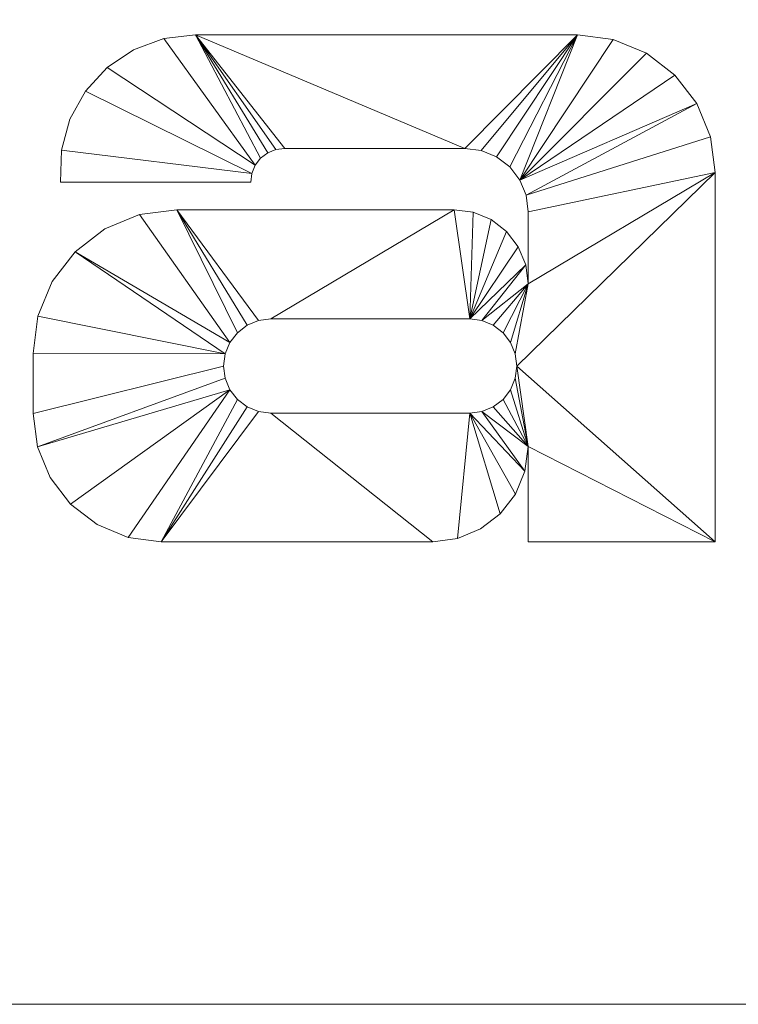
# Model space of a CAD drawing. Header units: millimetres. Extents: x -200 to 200, y -65 to 65.
# Tile 3 of 5: x 53 to 116, y -65 to 20. Entities that reach past the tile are written whole.
import ezdxf

# ---------------------------------------------------------------- set-up
doc = ezdxf.new("R2010")
doc.units = ezdxf.units.MM

# ---------------------------------------------------------------- blocks, each defined once
blk = doc.blocks.new('RSen_56_ME_FB_LOD200 - convector_jaga - temf0_02004010-al0 - freestanding - 10_jaga_tempo freestanding_lxhxd 400x200x130 mm-329489-3D view')
at = {"lineweight": 18}
mesh = blk.add_polyface(dxfattribs=at)
corners = [(200, 65, 320), (-200, 65, 320), (-200, -65, 320), (200, -65, 320)]
mesh.append_faces([[corners[k] for k in face] for face in [(2, 3, 0, 1)]])
mesh = blk.add_polyface(dxfattribs=at)
corners = [(200, 65, 120), (200, -65, 120), (-200, -65, 120), (-200, 65, 120)]
mesh.append_faces([[corners[k] for k in face] for face in [(1, 2, 3, 0)]])
mesh = blk.add_polyface(dxfattribs=at)
corners = [(200, -65, 320), (-200, -65, 320), (-200, -65, 120), (200, -65, 120)]
mesh.append_faces([[corners[k] for k in face] for face in [(3, 0, 1, 2)]])
blk = doc.blocks.new('RSen_55_GM_FB_logo - SH_jaga - standard-260147-3D view')
at = {"lineweight": 18}
mesh = blk.add_polyface(dxfattribs=at)
corners = [(-86.66, 18.848, 2), (-103.399, 18.848, 2), (-103.399, -24.686, 2), (-103.533, -25.703, 2), (-103.925, -26.652, 2), (-104.55, -27.466, 2), (-105.364, -28.091, 2), (-106.313, -28.484, 2), (-107.33, -28.618, 2), (-110.653, -28.618, 2), (-110.653, -40, 2), (-96.441, -40, 2), (-93.91, -39.667, 2), (-91.551, -38.69, 2), (-89.525, -37.135, 2), (-87.97, -35.109, 2), (-86.993, -32.75, 2), (-86.66, -30.219, 2), (-103.399, 40, 2), (-103.399, 26.712, 2), (-90.21, 26.712, 2), (-86.66, 30.262, 2), (-86.66, 40, 2), (-32.239, 18.848, 2), (-65.297, 18.848, 2), (-68.051, 18.52, 2), (-70.651, 17.554, 2), (-72.952, 16.005, 2), (-74.824, 13.96, 2), (-76.164, 11.531, 2), (-76.896, 8.856, 2), (-76.98, 6.084, 2), (-60.522, 6.084, 2), (-60.422, 6.844, 2), (-60.128, 7.553, 2), (-59.661, 8.161, 2), (-59.053, 8.628, 2), (-58.344, 8.922, 2), (-57.584, 9.022, 2), (-41.986, 9.022, 2), (-40.569, 8.835, 2), (-39.248, 8.288, 2), (-38.114, 7.418, 2), (-37.243, 6.284, 2), (-36.696, 4.963, 2), (-36.51, 3.546, 2), (-36.51, -2.7, 2), (-36.728, -1.039, 2), (-37.37, 0.509, 2), (-38.39, 1.839, 2), (-39.719, 2.859, 2), (-41.267, 3.5, 2), (-42.929, 3.719, 2), (-66.921, 3.719, 2), (-70.139, 3.295, 2), (-73.138, 2.053, 2), (-75.713, 0.077, 2), (-77.688, -2.498, 2), (-78.93, -5.496, 2), (-79.354, -8.714, 2), (-79.354, -13.911, 2), (-78.976, -16.781, 2), (-77.868, -19.456, 2), (-76.106, -21.753, 2), (-73.809, -23.515, 2), (-71.134, -24.623, 2), (-68.264, -25.001, 2), (-44.761, -25.001, 2), (-42.625, -24.72, 2), (-40.635, -23.896, 2), (-38.926, -22.585, 2), (-37.615, -20.876, 2), (-36.791, -18.886, 2), (-36.51, -16.75, 2), (-36.51, -25.001, 2), (-20.335, -25.001, 2), (-20.335, 6.943, 2), (-20.74, 10.024, 2), (-21.929, 12.895, 2), (-23.821, 15.361, 2), (-26.287, 17.253, 2), (-29.158, 18.442, 2), (-41.576, -5.733, 2), (-40.521, -5.872, 2), (-39.538, -6.279, 2), (-38.693, -6.927, 2), (-38.046, -7.771, 2), (-37.638, -8.754, 2), (-37.5, -9.809, 2), (-37.638, -10.864, 2), (-38.046, -11.847, 2), (-38.693, -12.692, 2), (-39.538, -13.339, 2), (-40.521, -13.747, 2), (-41.576, -13.886, 2), (-58.786, -13.886, 2), (-59.841, -13.747, 2), (-60.824, -13.339, 2), (-61.669, -12.692, 2), (-62.316, -11.847, 2), (-62.724, -10.864, 2), (-62.863, -9.809, 2), (-62.724, -8.754, 2), (-62.316, -7.771, 2), (-61.669, -6.927, 2), (-60.824, -6.279, 2), (-59.841, -5.872, 2), (-58.786, -5.733, 2), (22.971, 18.848, 2), (2.785, 18.848, 2), (-1.3, 18.31, 2), (-5.107, 16.733, 2), (-8.377, 14.224, 2), (-10.885, 10.955, 2), (-12.462, 7.148, 2), (-13, 3.062, 2), (-13, -7.749, 2), (-12.412, -12.214, 2), (-10.689, -16.375, 2), (-7.947, -19.948, 2), (-4.374, -22.69, 2), (-0.213, -24.413, 2), (4.253, -25.001, 2), (20.258, -25.001, 2), (22.914, -24.652, 2), (25.388, -23.627, 2), (27.513, -21.996, 2), (29.144, -19.871, 2), (30.169, -17.397, 2), (30.518, -14.741, 2), (30.518, -25.037, 2), (30.278, -26.864, 2), (29.573, -28.566, 2), (28.451, -30.028, 2), (26.989, -31.15, 2), (25.287, -31.855, 2), (23.46, -32.096, 2), (8.026, -32.096, 2), (7.004, -31.961, 2), (6.052, -31.567, 2), (5.235, -30.94, 2), (4.608, -30.122, 2), (4.213, -29.17, 2), (4.079, -28.149, 2), (-11.863, -28.149, 2), (-11.329, -32.212, 2), (-9.76, -35.998, 2), (-7.265, -39.249, 2), (-4.014, -41.744, 2), (-0.228, -43.313, 2), (3.835, -43.848, 2), (27.564, -43.848, 2), (32.688, -43.173, 2), (37.463, -41.195, 2), (41.563, -38.049, 2), (44.709, -33.949, 2), (46.686, -29.175, 2), (47.361, -24.051, 2), (47.361, 18.848, 2), (30.518, 18.848, 2), (30.518, 11.3, 2), (30.261, 13.254, 2), (29.507, 15.074, 2), (28.308, 16.637, 2), (26.745, 17.837, 2), (24.924, 18.591, 2), (22.074, 7.57, 2), (24.245, 7.284, 2), (26.269, 6.446, 2), (28.006, 5.113, 2), (29.339, 3.375, 2), (30.177, 1.352, 2), (30.463, -0.819, 2), (30.463, -3.425, 2), (30.187, -5.518, 2), (29.379, -7.469, 2), (28.094, -9.145, 2), (26.418, -10.43, 2), (24.467, -11.238, 2), (22.374, -11.514, 2), (11.048, -11.514, 2), (8.96, -11.239, 2), (7.015, -10.433, 2), (5.344, -9.151, 2), (4.062, -7.481, 2), (3.257, -5.536, 2), (2.982, -3.448, 2), (2.982, -0.869, 2), (3.269, 1.315, 2), (4.112, 3.35, 2), (5.454, 5.098, 2), (7.201, 6.439, 2), (9.237, 7.282, 2), (11.421, 7.57, 2), (101.729, 18.848, 2), (68.671, 18.848, 2), (65.917, 18.52, 2), (63.317, 17.554, 2), (61.016, 16.005, 2), (59.144, 13.96, 2), (57.804, 11.531, 2), (57.071, 8.856, 2), (56.988, 6.084, 2), (73.446, 6.084, 2), (73.546, 6.844, 2), (73.839, 7.553, 2), (74.306, 8.161, 2), (74.915, 8.628, 2), (75.623, 8.922, 2), (76.384, 9.022, 2), (91.982, 9.022, 2), (93.399, 8.835, 2), (94.72, 8.288, 2), (95.854, 7.418, 2), (96.724, 6.284, 2), (97.272, 4.963, 2), (97.458, 3.546, 2), (97.458, -2.7, 2), (97.239, -1.039, 2), (96.598, 0.509, 2), (95.578, 1.839, 2), (94.249, 2.859, 2), (92.7, 3.5, 2), (91.039, 3.719, 2), (67.047, 3.719, 2), (63.829, 3.295, 2), (60.83, 2.053, 2), (58.255, 0.077, 2), (56.279, -2.498, 2), (55.037, -5.496, 2), (54.614, -8.714, 2), (54.614, -13.911, 2), (54.992, -16.781, 2), (56.1, -19.456, 2), (57.862, -21.753, 2), (60.159, -23.515, 2), (62.834, -24.623, 2), (65.704, -25.001, 2), (89.207, -25.001, 2), (91.343, -24.72, 2), (93.333, -23.896, 2), (95.041, -22.585, 2), (96.353, -20.876, 2), (97.177, -18.886, 2), (97.458, -16.75, 2), (97.458, -25.001, 2), (113.633, -25.001, 2), (113.633, 6.943, 2), (113.228, 10.024, 2), (112.038, 12.895, 2), (110.146, 15.361, 2), (107.681, 17.253, 2), (104.81, 18.442, 2), (92.392, -5.733, 2), (93.447, -5.872, 2), (94.43, -6.279, 2), (95.274, -6.927, 2), (95.922, -7.771, 2), (96.329, -8.754, 2), (96.468, -9.809, 2), (96.329, -10.864, 2), (95.922, -11.847, 2), (95.274, -12.692, 2), (94.43, -13.339, 2), (93.447, -13.747, 2), (92.392, -13.886, 2), (75.182, -13.886, 2), (74.127, -13.747, 2), (73.143, -13.339, 2), (72.299, -12.692, 2), (71.651, -11.847, 2), (71.244, -10.864, 2), (71.105, -9.809, 2), (71.244, -8.754, 2), (71.651, -7.771, 2), (72.299, -6.927, 2), (73.143, -6.279, 2), (74.127, -5.872, 2), (75.182, -5.733, 2)]
mesh.append_faces([[corners[k] for k in face] for face in [(2, 17, 0, 1), (160, 158, 159), (246, 244, 245)]], dxfattribs={"vtx0": -1})
mesh.append_faces([[corners[k] for k in face] for face in [(6, 11, 5), (5, 11, 4), (42, 23, 41), (85, 46, 84), (92, 73, 91), (105, 53, 104), (103, 56, 102), (172, 158, 171), (165, 166, 164), (170, 160, 169), (168, 160, 167), (163, 167, 162), (192, 109, 191), (181, 122, 180), (121, 183, 120), (213, 194, 212), (256, 217, 255), (263, 244, 262), (276, 224, 275), (274, 227, 273)]], dxfattribs={"vtx0": -1, "vtx1": -1})
mesh.append_faces([[corners[k] for k in face] for face in [(76, 46, 88, 75), (259, 247, 217, 258)]], dxfattribs={"vtx0": -1, "vtx1": -1, "vtx2": -1})
mesh.append_faces([[corners[k] for k in face] for face in [(11, 6, 7), (43, 81, 23, 42), (82, 51, 52, 107), (46, 87, 88), (73, 90, 91), (46, 86, 87), (73, 92, 93), (46, 85, 86), (24, 36, 37), (53, 106, 107, 52), (53, 105, 106), (66, 98, 99, 65), (66, 96, 97), (158, 172, 173, 157), (157, 173, 174), (167, 163, 164, 166), (166, 165, 108, 193), (160, 168, 169), (130, 156, 157, 129), (178, 128, 129, 177), (156, 130, 131, 155), (133, 152, 153, 132), (152, 133, 134), (151, 136, 137), (109, 192, 193, 108), (111, 189, 190, 110), (122, 181, 182), (114, 188, 189, 113), (115, 187, 188, 114), (117, 184, 185, 116), (180, 122, 123, 179), (146, 141, 142, 145), (214, 252, 194, 213), (253, 222, 223, 278), (244, 261, 262), (217, 257, 258), (244, 263, 264), (217, 256, 257), (195, 207, 208), (224, 277, 278, 223), (224, 276, 277), (237, 269, 270, 236), (237, 267, 268)]], dxfattribs={"vtx0": -1, "vtx2": -1})
mesh.append_faces([[corners[k] for k in face] for face in [(160, 170, 171, 158)]], dxfattribs={"vtx0": -1, "vtx2": -1, "vtx3": -1})
mesh.append_faces([[corners[k] for k in face] for face in [(43, 79, 80, 81), (82, 47, 48, 49), (94, 68, 69, 70), (34, 25, 26, 27), (33, 28, 29, 30), (103, 54, 55, 56), (102, 56, 57, 58), (167, 160, 161, 162), (214, 250, 251, 252), (253, 218, 219, 220), (265, 239, 240, 241), (205, 196, 197, 198), (204, 199, 200, 201), (274, 225, 226, 227), (273, 227, 228, 229)]], dxfattribs={"vtx0": -1, "vtx3": -1})
mesh.append_faces([[corners[k] for k in face] for face in [(74, 75, 73), (32, 33, 30, 31), (203, 204, 201, 202)]], dxfattribs={"vtx1": -1})
mesh.append_faces([[corners[k] for k in face] for face in [(16, 17, 4, 15), (14, 15, 4, 13), (12, 13, 4, 11), (2, 3, 17), (3, 4, 17), (45, 46, 76), (77, 78, 44), (40, 41, 23), (50, 51, 82, 49), (89, 90, 73), (71, 72, 94, 70), (82, 83, 47), (37, 38, 24), (35, 36, 24), (38, 39, 24), (97, 98, 66), (64, 65, 99, 63), (62, 63, 99, 61), (99, 100, 61), (58, 59, 102), (176, 177, 129), (175, 176, 129), (154, 155, 132, 153), (131, 132, 155), (126, 127, 179, 125), (124, 125, 179, 123), (135, 136, 151), (112, 113, 189, 111), (185, 186, 116), (138, 139, 150), (118, 119, 184, 117), (147, 148, 141, 146), (216, 217, 247), (248, 249, 215), (211, 212, 194), (221, 222, 253, 220), (259, 260, 244), (260, 261, 244), (242, 243, 265, 241), (253, 254, 218), (208, 209, 195), (206, 207, 195), (209, 210, 195), (268, 269, 237), (235, 236, 270, 234), (233, 234, 270, 232), (270, 271, 232), (229, 230, 273)]], dxfattribs={"vtx1": -1, "vtx2": -1})
mesh.append_faces([[corners[k] for k in face] for face in [(88, 89, 73, 75), (174, 175, 129, 157), (246, 247, 259, 244)]], dxfattribs={"vtx1": -1, "vtx2": -1, "vtx3": -1})
mesh.append_faces([[corners[k] for k in face] for face in [(10, 11, 7, 8), (43, 44, 78, 79), (76, 77, 44, 45), (39, 40, 23, 24), (46, 47, 83, 84), (72, 73, 93, 94), (67, 68, 94, 95), (24, 25, 34, 35), (33, 34, 27, 28), (53, 54, 103, 104), (66, 67, 95, 96), (59, 60, 101, 102), (100, 101, 60, 61), (178, 179, 127, 128), (151, 152, 134, 135), (190, 191, 109, 110), (183, 184, 119, 120), (182, 183, 121, 122), (186, 187, 115, 116), (137, 138, 150, 151), (139, 140, 149, 150), (140, 141, 148, 149), (214, 215, 249, 250), (247, 248, 215, 216), (210, 211, 194, 195), (217, 218, 254, 255), (243, 244, 264, 265), (238, 239, 265, 266), (195, 196, 205, 206), (204, 205, 198, 199), (224, 225, 274, 275), (237, 238, 266, 267), (230, 231, 272, 273), (271, 272, 231, 232)]], dxfattribs={"vtx1": -1, "vtx3": -1})
mesh.append_faces([[corners[k] for k in face] for face in [(8, 9, 10), (21, 22, 18), (143, 144, 145, 142)]], dxfattribs={"vtx2": -1})
mesh.append_faces([[corners[k] for k in face] for face in [(18, 19, 20, 21)]], dxfattribs={"vtx3": -1})
mesh = blk.add_polyface(dxfattribs=at)
corners = [(-86.66, 18.848), (-86.66, -30.219), (-86.993, -32.75), (-87.97, -35.109), (-89.525, -37.135), (-91.551, -38.69), (-93.91, -39.667), (-96.441, -40), (-110.653, -40), (-110.653, -28.618), (-107.33, -28.618), (-106.313, -28.484), (-105.364, -28.091), (-104.55, -27.466), (-103.925, -26.652), (-103.533, -25.703), (-103.399, -24.686), (-103.399, 18.848), (-103.399, 40), (-86.66, 40), (-86.66, 30.262), (-90.21, 26.712), (-103.399, 26.712), (-32.239, 18.848), (-29.158, 18.442), (-26.287, 17.253), (-23.821, 15.361), (-21.929, 12.895), (-20.74, 10.024), (-20.335, 6.943), (-20.335, -25.001), (-36.51, -25.001), (-36.51, -16.75), (-36.791, -18.886), (-37.615, -20.876), (-38.926, -22.585), (-40.635, -23.896), (-42.625, -24.72), (-44.761, -25.001), (-68.264, -25.001), (-71.134, -24.623), (-73.809, -23.515), (-76.106, -21.753), (-77.868, -19.456), (-78.976, -16.781), (-79.354, -13.911), (-79.354, -8.714), (-78.93, -5.496), (-77.688, -2.498), (-75.713, 0.077), (-73.138, 2.053), (-70.139, 3.295), (-66.921, 3.719), (-42.929, 3.719), (-41.267, 3.5), (-39.719, 2.859), (-38.39, 1.839), (-37.37, 0.509), (-36.728, -1.039), (-36.51, -2.7), (-36.51, 3.546), (-36.696, 4.963), (-37.243, 6.284), (-38.114, 7.418), (-39.248, 8.288), (-40.569, 8.835), (-41.986, 9.022), (-57.584, 9.022), (-58.344, 8.922), (-59.053, 8.628), (-59.661, 8.161), (-60.128, 7.553), (-60.422, 6.844), (-60.522, 6.084), (-76.98, 6.084), (-76.896, 8.856), (-76.164, 11.531), (-74.824, 13.96), (-72.952, 16.005), (-70.651, 17.554), (-68.051, 18.52), (-65.297, 18.848), (-41.576, -5.733), (-58.786, -5.733), (-59.841, -5.872), (-60.824, -6.279), (-61.669, -6.927), (-62.316, -7.771), (-62.724, -8.754), (-62.863, -9.809), (-62.724, -10.864), (-62.316, -11.847), (-61.669, -12.692), (-60.824, -13.339), (-59.841, -13.747), (-58.786, -13.886), (-41.576, -13.886), (-40.521, -13.747), (-39.538, -13.339), (-38.693, -12.692), (-38.046, -11.847), (-37.638, -10.864), (-37.5, -9.809), (-37.638, -8.754), (-38.046, -7.771), (-38.693, -6.927), (-39.538, -6.279), (-40.521, -5.872), (22.971, 18.848), (24.924, 18.591), (26.745, 17.837), (28.308, 16.637), (29.507, 15.074), (30.261, 13.254), (30.518, 11.3), (30.518, 18.848), (47.361, 18.848), (47.361, -24.051), (46.686, -29.175), (44.709, -33.949), (41.563, -38.049), (37.463, -41.195), (32.688, -43.173), (27.564, -43.848), (3.835, -43.848), (-0.228, -43.313), (-4.014, -41.744), (-7.265, -39.249), (-9.76, -35.998), (-11.329, -32.212), (-11.863, -28.149), (4.079, -28.149), (4.213, -29.17), (4.608, -30.122), (5.235, -30.94), (6.052, -31.567), (7.004, -31.961), (8.026, -32.096), (23.46, -32.096), (25.287, -31.855), (26.989, -31.15), (28.451, -30.028), (29.573, -28.566), (30.278, -26.864), (30.518, -25.037), (30.518, -14.741), (30.169, -17.397), (29.144, -19.871), (27.513, -21.996), (25.388, -23.627), (22.914, -24.652), (20.258, -25.001), (4.253, -25.001), (-0.213, -24.413), (-4.374, -22.69), (-7.947, -19.948), (-10.689, -16.375), (-12.412, -12.214), (-13, -7.749), (-13, 3.062), (-12.462, 7.148), (-10.885, 10.955), (-8.377, 14.224), (-5.107, 16.733), (-1.3, 18.31), (2.785, 18.848), (22.074, 7.57), (11.421, 7.57), (9.237, 7.282), (7.201, 6.439), (5.454, 5.098), (4.112, 3.35), (3.269, 1.315), (2.982, -0.869), (2.982, -3.448), (3.257, -5.536), (4.062, -7.481), (5.344, -9.151), (7.015, -10.433), (8.96, -11.239), (11.048, -11.514), (22.374, -11.514), (24.467, -11.238), (26.418, -10.43), (28.094, -9.145), (29.379, -7.469), (30.187, -5.518), (30.463, -3.425), (30.463, -0.819), (30.177, 1.352), (29.339, 3.375), (28.006, 5.113), (26.269, 6.446), (24.245, 7.284), (101.729, 18.848), (104.81, 18.442), (107.681, 17.253), (110.146, 15.361), (112.038, 12.895), (113.228, 10.024), (113.633, 6.943), (113.633, -25.001), (97.458, -25.001), (97.458, -16.75), (97.177, -18.886), (96.353, -20.876), (95.041, -22.585), (93.333, -23.896), (91.343, -24.72), (89.207, -25.001), (65.704, -25.001), (62.834, -24.623), (60.159, -23.515), (57.862, -21.753), (56.1, -19.456), (54.992, -16.781), (54.614, -13.911), (54.614, -8.714), (55.037, -5.496), (56.279, -2.498), (58.255, 0.077), (60.83, 2.053), (63.829, 3.295), (67.047, 3.719), (91.039, 3.719), (92.7, 3.5), (94.249, 2.859), (95.578, 1.839), (96.598, 0.509), (97.239, -1.039), (97.458, -2.7), (97.458, 3.546), (97.272, 4.963), (96.724, 6.284), (95.854, 7.418), (94.72, 8.288), (93.399, 8.835), (91.982, 9.022), (76.384, 9.022), (75.623, 8.922), (74.915, 8.628), (74.306, 8.161), (73.839, 7.553), (73.546, 6.844), (73.446, 6.084), (56.988, 6.084), (57.071, 8.856), (57.804, 11.531), (59.144, 13.96), (61.016, 16.005), (63.317, 17.554), (65.917, 18.52), (68.671, 18.848), (92.392, -5.733), (75.182, -5.733), (74.127, -5.872), (73.143, -6.279), (72.299, -6.927), (71.651, -7.771), (71.244, -8.754), (71.105, -9.809), (71.244, -10.864), (71.651, -11.847), (72.299, -12.692), (73.143, -13.339), (74.127, -13.747), (75.182, -13.886), (92.392, -13.886), (93.447, -13.747), (94.43, -13.339), (95.274, -12.692), (95.922, -11.847), (96.329, -10.864), (96.468, -9.809), (96.329, -8.754), (95.922, -7.771), (95.274, -6.927), (94.43, -6.279), (93.447, -5.872)]
mesh.append_faces([[corners[k] for k in face] for face in [(20, 18, 19)]], dxfattribs={"vtx0": -1})
mesh.append_faces([[corners[k] for k in face] for face in [(12, 7, 11), (70, 81, 69), (91, 44, 90), (88, 49, 87), (86, 52, 85), (65, 23, 64), (60, 29, 59), (107, 59, 106), (105, 59, 104), (106, 59, 105), (170, 165, 169), (180, 152, 179), (189, 116, 188), (140, 123, 139), (138, 123, 137), (241, 252, 240), (218, 259, 217), (259, 220, 258), (257, 223, 256), (236, 194, 235), (278, 230, 277), (276, 230, 275)]], dxfattribs={"vtx0": -1, "vtx1": -1})
mesh.append_faces([[corners[k] for k in face] for face in [(59, 29, 102, 103), (114, 116, 189, 190), (230, 200, 273, 274)]], dxfattribs={"vtx0": -1, "vtx1": -1, "vtx3": -1})
mesh.append_faces([[corners[k] for k in face] for face in [(7, 12, 13), (1, 15, 16, 0), (11, 7, 8, 10), (7, 13, 14, 6), (72, 77, 78, 71), (71, 80, 81, 70), (87, 51, 52, 86), (89, 45, 46, 88), (90, 44, 45, 89), (39, 94, 95, 38), (88, 46, 47), (52, 84, 85), (29, 60, 61, 28), (96, 37, 38, 95), (59, 103, 104), (32, 100, 101), (102, 29, 30), (171, 162, 163, 170), (174, 158, 159, 173), (158, 174, 175, 157), (153, 177, 178), (157, 175, 176, 156), (126, 133, 134), (124, 136, 137, 123), (110, 193, 166, 109), (114, 192, 193, 113), (114, 190, 191), (117, 186, 187, 116), (193, 112, 113), (147, 181, 182, 146), (118, 143, 144, 117), (119, 142, 143, 118), (243, 248, 249, 242), (242, 251, 252, 241), (258, 222, 223, 257), (260, 216, 217, 259), (261, 215, 216, 260), (210, 265, 266, 209), (223, 255, 256), (200, 231, 232, 199), (200, 230, 231), (267, 208, 209, 266), (230, 274, 275), (203, 270, 271), (273, 200, 201)]], dxfattribs={"vtx0": -1, "vtx2": -1})
mesh.append_faces([[corners[k] for k in face] for face in [(32, 101, 102, 30), (145, 185, 186, 117), (203, 272, 273, 201)]], dxfattribs={"vtx0": -1, "vtx2": -1, "vtx3": -1})
mesh.append_faces([[corners[k] for k in face] for face in [(14, 2, 3, 4), (14, 4, 5, 6), (88, 47, 48, 49), (87, 49, 50, 51), (71, 78, 79, 80), (82, 53, 54, 55), (82, 55, 56, 57), (171, 160, 161, 162), (170, 163, 164, 165), (133, 126, 127, 128), (193, 110, 111, 112), (181, 149, 150, 151), (259, 218, 219, 220), (258, 220, 221, 222), (242, 249, 250, 251), (253, 224, 225, 226), (253, 226, 227, 228)]], dxfattribs={"vtx0": -1, "vtx3": -1})
mesh.append_faces([[corners[k] for k in face] for face in [(31, 32, 30), (202, 203, 201)]], dxfattribs={"vtx1": -1})
mesh.append_faces([[corners[k] for k in face] for face in [(76, 77, 72, 75), (68, 69, 81), (67, 68, 81), (43, 44, 91, 42), (41, 42, 91, 40), (93, 94, 39), (92, 93, 39), (65, 66, 23), (63, 64, 23), (62, 63, 23), (24, 25, 62, 23), (26, 27, 62, 25), (57, 58, 82), (36, 37, 96, 35), (34, 35, 96), (98, 99, 32), (99, 100, 32), (82, 83, 53), (168, 169, 165), (171, 172, 160), (154, 155, 177, 153), (183, 184, 145), (191, 192, 114), (187, 188, 116), (184, 185, 145), (148, 149, 181, 147), (138, 139, 123), (144, 145, 117), (120, 121, 142, 119), (247, 248, 243, 246), (239, 240, 252), (238, 239, 252), (214, 215, 262, 213), (212, 213, 262, 211), (261, 262, 215), (264, 265, 210), (263, 264, 210), (236, 237, 194), (234, 235, 194), (233, 234, 194), (195, 196, 233, 194), (197, 198, 233, 196), (228, 229, 253), (276, 277, 230), (207, 208, 267, 206), (205, 206, 267), (271, 272, 203), (269, 270, 203), (253, 254, 224)]], dxfattribs={"vtx1": -1, "vtx2": -1})
mesh.append_faces([[corners[k] for k in face] for face in [(14, 15, 1, 2), (66, 67, 81, 23), (39, 40, 91, 92), (83, 84, 52, 53), (61, 62, 27, 28), (58, 59, 107, 82), (97, 98, 32, 33), (96, 97, 33, 34), (159, 160, 172, 173), (167, 168, 165, 108), (176, 177, 155, 156), (178, 179, 152, 153), (125, 126, 134, 135), (128, 129, 132, 133), (151, 152, 180, 181), (124, 125, 135, 136), (108, 109, 166, 167), (122, 123, 140, 141), (182, 183, 145, 146), (121, 122, 141, 142), (237, 238, 252, 194), (210, 211, 262, 263), (254, 255, 223, 224), (232, 233, 198, 199), (229, 230, 278, 253), (268, 269, 203, 204), (267, 268, 204, 205)]], dxfattribs={"vtx1": -1, "vtx3": -1})
mesh.append_faces([[corners[k] for k in face] for face in [(8, 9, 10), (16, 17, 0), (21, 22, 18, 20), (73, 74, 75, 72), (114, 115, 116), (244, 245, 246, 243)]], dxfattribs={"vtx2": -1})
mesh.append_faces([[corners[k] for k in face] for face in [(129, 130, 131, 132)]], dxfattribs={"vtx3": -1})
mesh = blk.add_polyface(dxfattribs=at)
corners = [(56.988, 6.084, 2), (57.071, 8.856, 2), (57.804, 11.531, 2), (59.144, 13.96, 2), (61.016, 16.005, 2), (63.317, 17.554, 2), (65.917, 18.52, 2), (68.671, 18.848, 2), (68.671, 18.848), (65.917, 18.52), (63.317, 17.554), (61.016, 16.005), (59.144, 13.96), (57.804, 11.531), (57.071, 8.856), (56.988, 6.084)]
mesh.append_faces([[corners[k] for k in face] for face in [(8, 9, 6, 7)]], dxfattribs={"vtx1": -1})
mesh.append_faces([[corners[k] for k in face] for face in [(9, 10, 5, 6), (10, 11, 4, 5), (3, 4, 11, 12), (12, 13, 2, 3), (13, 14, 1, 2)]], dxfattribs={"vtx1": -1, "vtx3": -1})
mesh.append_faces([[corners[k] for k in face] for face in [(14, 15, 0, 1)]], dxfattribs={"vtx3": -1})
mesh = blk.add_polyface(dxfattribs=at)
corners = [(68.671, 18.848, 2), (101.729, 18.848, 2), (101.729, 18.848), (68.671, 18.848)]
mesh.append_faces([[corners[k] for k in face] for face in [(0, 1, 2, 3)]])
mesh = blk.add_polyface(dxfattribs=at)
corners = [(101.729, 18.848, 2), (104.81, 18.442, 2), (107.681, 17.253, 2), (110.146, 15.361, 2), (112.038, 12.895, 2), (113.228, 10.024, 2), (113.633, 6.943, 2), (113.633, 6.943), (113.228, 10.024), (112.038, 12.895), (110.146, 15.361), (107.681, 17.253), (104.81, 18.442), (101.729, 18.848)]
mesh.append_faces([[corners[k] for k in face] for face in [(7, 8, 5, 6), (0, 1, 12, 13)]], dxfattribs={"vtx1": -1})
mesh.append_faces([[corners[k] for k in face] for face in [(8, 9, 4, 5), (3, 4, 9, 10), (10, 11, 2, 3), (11, 12, 1, 2)]], dxfattribs={"vtx1": -1, "vtx3": -1})
mesh = blk.add_polyface(dxfattribs=at)
corners = [(76.384, 9.022, 2), (75.623, 8.922, 2), (74.915, 8.628, 2), (74.306, 8.161, 2), (73.839, 7.553, 2), (73.546, 6.844, 2), (73.446, 6.084, 2), (73.446, 6.084), (73.546, 6.844), (73.839, 7.553), (74.306, 8.161), (74.915, 8.628), (75.623, 8.922), (76.384, 9.022)]
mesh.append_faces([[corners[k] for k in face] for face in [(0, 1, 12, 13)]], dxfattribs={"vtx1": -1})
mesh.append_faces([[corners[k] for k in face] for face in [(4, 5, 8, 9), (9, 10, 3, 4), (1, 2, 11, 12), (10, 11, 2, 3)]], dxfattribs={"vtx1": -1, "vtx3": -1})
mesh.append_faces([[corners[k] for k in face] for face in [(5, 6, 7, 8)]], dxfattribs={"vtx3": -1})
mesh = blk.add_polyface(dxfattribs=at)
corners = [(91.982, 9.022, 2), (76.384, 9.022, 2), (76.384, 9.022), (91.982, 9.022)]
mesh.append_faces([[corners[k] for k in face] for face in [(3, 0, 1, 2)]])
mesh = blk.add_polyface(dxfattribs=at)
corners = [(97.458, 3.546, 2), (97.272, 4.963, 2), (96.724, 6.284, 2), (95.854, 7.418, 2), (94.72, 8.288, 2), (93.399, 8.835, 2), (91.982, 9.022, 2), (91.982, 9.022), (93.399, 8.835), (94.72, 8.288), (95.854, 7.418), (96.724, 6.284), (97.272, 4.963), (97.458, 3.546)]
mesh.append_faces([[corners[k] for k in face] for face in [(0, 1, 12, 13)]], dxfattribs={"vtx1": -1})
mesh.append_faces([[corners[k] for k in face] for face in [(4, 5, 8, 9), (9, 10, 3, 4), (1, 2, 11, 12), (10, 11, 2, 3)]], dxfattribs={"vtx1": -1, "vtx3": -1})
mesh.append_faces([[corners[k] for k in face] for face in [(5, 6, 7, 8)]], dxfattribs={"vtx3": -1})
mesh = blk.add_polyface(dxfattribs=at)
corners = [(113.633, 6.943, 2), (113.633, -25.001, 2), (113.633, -25.001), (113.633, 6.943)]
mesh.append_faces([[corners[k] for k in face] for face in [(3, 0, 1, 2)]])
mesh = blk.add_polyface(dxfattribs=at)
corners = [(73.446, 6.084, 2), (56.988, 6.084, 2), (56.988, 6.084), (73.446, 6.084)]
mesh.append_faces([[corners[k] for k in face] for face in [(0, 1, 2, 3)]])
mesh = blk.add_polyface(dxfattribs=at)
corners = [(54.614, -8.714, 2), (55.037, -5.496, 2), (56.279, -2.498, 2), (58.255, 0.077, 2), (60.83, 2.053, 2), (63.829, 3.295, 2), (67.047, 3.719, 2), (67.047, 3.719), (63.829, 3.295), (60.83, 2.053), (58.255, 0.077), (56.279, -2.498), (55.037, -5.496), (54.614, -8.714)]
mesh.append_faces([[corners[k] for k in face] for face in [(7, 8, 5, 6), (0, 1, 12, 13)]], dxfattribs={"vtx1": -1})
mesh.append_faces([[corners[k] for k in face] for face in [(8, 9, 4, 5), (3, 4, 9, 10), (10, 11, 2, 3), (11, 12, 1, 2)]], dxfattribs={"vtx1": -1, "vtx3": -1})
mesh = blk.add_polyface(dxfattribs=at)
corners = [(67.047, 3.719, 2), (91.039, 3.719, 2), (91.039, 3.719), (67.047, 3.719)]
mesh.append_faces([[corners[k] for k in face] for face in [(3, 0, 1, 2)]])
mesh = blk.add_polyface(dxfattribs=at)
corners = [(91.039, 3.719, 2), (92.7, 3.5, 2), (94.249, 2.859, 2), (95.578, 1.839, 2), (96.598, 0.509, 2), (97.239, -1.039, 2), (97.458, -2.7, 2), (97.458, -2.7), (97.239, -1.039), (96.598, 0.509), (95.578, 1.839), (94.249, 2.859), (92.7, 3.5), (91.039, 3.719)]
mesh.append_faces([[corners[k] for k in face] for face in [(7, 8, 5, 6), (0, 1, 12, 13)]], dxfattribs={"vtx1": -1})
mesh.append_faces([[corners[k] for k in face] for face in [(8, 9, 4, 5), (3, 4, 9, 10), (10, 11, 2, 3), (11, 12, 1, 2)]], dxfattribs={"vtx1": -1, "vtx3": -1})
mesh = blk.add_polyface(dxfattribs=at)
corners = [(97.458, -2.7, 2), (97.458, 3.546, 2), (97.458, 3.546), (97.458, -2.7)]
mesh.append_faces([[corners[k] for k in face] for face in [(0, 1, 2, 3)]])
mesh = blk.add_polyface(dxfattribs=at)
corners = [(75.182, -5.733, 2), (74.127, -5.872, 2), (73.143, -6.279, 2), (72.299, -6.927, 2), (71.651, -7.771, 2), (71.244, -8.754, 2), (71.105, -9.809, 2), (71.244, -10.864, 2), (71.651, -11.847, 2), (72.299, -12.692, 2), (73.143, -13.339, 2), (74.127, -13.747, 2), (75.182, -13.886, 2), (75.182, -13.886), (74.127, -13.747), (73.143, -13.339), (72.299, -12.692), (71.651, -11.847), (71.244, -10.864), (71.105, -9.809), (71.244, -8.754), (71.651, -7.771), (72.299, -6.927), (73.143, -6.279), (74.127, -5.872), (75.182, -5.733)]
mesh.append_faces([[corners[k] for k in face] for face in [(0, 1, 24, 25)]], dxfattribs={"vtx1": -1})
mesh.append_faces([[corners[k] for k in face] for face in [(10, 11, 14, 15), (8, 9, 16, 17), (9, 10, 15, 16), (7, 8, 17, 18), (18, 19, 6, 7), (4, 5, 20, 21), (3, 4, 21, 22), (1, 2, 23, 24), (2, 3, 22, 23), (19, 20, 5, 6)]], dxfattribs={"vtx1": -1, "vtx3": -1})
mesh.append_faces([[corners[k] for k in face] for face in [(11, 12, 13, 14)]], dxfattribs={"vtx3": -1})
mesh = blk.add_polyface(dxfattribs=at)
corners = [(92.392, -5.733, 2), (75.182, -5.733, 2), (75.182, -5.733), (92.392, -5.733)]
mesh.append_faces([[corners[k] for k in face] for face in [(3, 0, 1, 2)]])
mesh = blk.add_polyface(dxfattribs=at)
corners = [(92.392, -13.886, 2), (93.447, -13.747, 2), (94.43, -13.339, 2), (95.274, -12.692, 2), (95.922, -11.847, 2), (96.329, -10.864, 2), (96.468, -9.809, 2), (96.329, -8.754, 2), (95.922, -7.771, 2), (95.274, -6.927, 2), (94.43, -6.279, 2), (93.447, -5.872, 2), (92.392, -5.733, 2), (92.392, -5.733), (93.447, -5.872), (94.43, -6.279), (95.274, -6.927), (95.922, -7.771), (96.329, -8.754), (96.468, -9.809), (96.329, -10.864), (95.922, -11.847), (95.274, -12.692), (94.43, -13.339), (93.447, -13.747), (92.392, -13.886)]
mesh.append_faces([[corners[k] for k in face] for face in [(0, 1, 24, 25)]], dxfattribs={"vtx1": -1})
mesh.append_faces([[corners[k] for k in face] for face in [(10, 11, 14, 15), (8, 9, 16, 17), (9, 10, 15, 16), (7, 8, 17, 18), (18, 19, 6, 7), (4, 5, 20, 21), (3, 4, 21, 22), (1, 2, 23, 24), (2, 3, 22, 23), (19, 20, 5, 6)]], dxfattribs={"vtx1": -1, "vtx3": -1})
mesh.append_faces([[corners[k] for k in face] for face in [(11, 12, 13, 14)]], dxfattribs={"vtx3": -1})
mesh = blk.add_polyface(dxfattribs=at)
corners = [(54.614, -13.911, 2), (54.614, -8.714, 2), (54.614, -8.714), (54.614, -13.911)]
mesh.append_faces([[corners[k] for k in face] for face in [(3, 0, 1, 2)]])
mesh = blk.add_polyface(dxfattribs=at)
corners = [(65.704, -25.001, 2), (62.834, -24.623, 2), (60.159, -23.515, 2), (57.862, -21.753, 2), (56.1, -19.456, 2), (54.992, -16.781, 2), (54.614, -13.911, 2), (54.614, -13.911), (54.992, -16.781), (56.1, -19.456), (57.862, -21.753), (60.159, -23.515), (62.834, -24.623), (65.704, -25.001)]
mesh.append_faces([[corners[k] for k in face] for face in [(7, 8, 5, 6), (0, 1, 12, 13)]], dxfattribs={"vtx1": -1})
mesh.append_faces([[corners[k] for k in face] for face in [(8, 9, 4, 5), (3, 4, 9, 10), (10, 11, 2, 3), (11, 12, 1, 2)]], dxfattribs={"vtx1": -1, "vtx3": -1})
mesh = blk.add_polyface(dxfattribs=at)
corners = [(75.182, -13.886, 2), (92.392, -13.886, 2), (92.392, -13.886), (75.182, -13.886)]
mesh.append_faces([[corners[k] for k in face] for face in [(0, 1, 2, 3)]])
mesh = blk.add_polyface(dxfattribs=at)
corners = [(97.458, -16.75, 2), (97.177, -18.886, 2), (96.353, -20.876, 2), (95.041, -22.585, 2), (93.333, -23.896, 2), (91.343, -24.72, 2), (89.207, -25.001, 2), (89.207, -25.001), (91.343, -24.72), (93.333, -23.896), (95.041, -22.585), (96.353, -20.876), (97.177, -18.886), (97.458, -16.75)]
mesh.append_faces([[corners[k] for k in face] for face in [(7, 8, 5, 6), (0, 1, 12, 13)]], dxfattribs={"vtx1": -1})
mesh.append_faces([[corners[k] for k in face] for face in [(8, 9, 4, 5), (3, 4, 9, 10), (10, 11, 2, 3), (11, 12, 1, 2)]], dxfattribs={"vtx1": -1, "vtx3": -1})
mesh = blk.add_polyface(dxfattribs=at)
corners = [(97.458, -25.001, 2), (97.458, -16.75, 2), (97.458, -16.75), (97.458, -25.001)]
mesh.append_faces([[corners[k] for k in face] for face in [(3, 0, 1, 2)]])
mesh = blk.add_polyface(dxfattribs=at)
corners = [(89.207, -25.001, 2), (65.704, -25.001, 2), (65.704, -25.001), (89.207, -25.001)]
mesh.append_faces([[corners[k] for k in face] for face in [(3, 0, 1, 2)]])
mesh = blk.add_polyface(dxfattribs=at)
corners = [(113.633, -25.001, 2), (97.458, -25.001, 2), (97.458, -25.001), (113.633, -25.001)]
mesh.append_faces([[corners[k] for k in face] for face in [(0, 1, 2, 3)]])

msp = doc.modelspace()

# ---------------------------------------------------------------- block references
at = {"lineweight": 18}
for name, p in [('RSen_56_ME_FB_LOD200 - convector_jaga - temf0_02004010-al0 - freestanding - 10_jaga_tempo freestanding_lxhxd 400x200x130 mm-329489-3D view', (0, 0)), ('RSen_55_GM_FB_logo - SH_jaga - standard-260147-3D view', (0, 0, 320))]:
    msp.add_blockref(name, p, dxfattribs=at)

doc.saveas('drawing.dxf')
